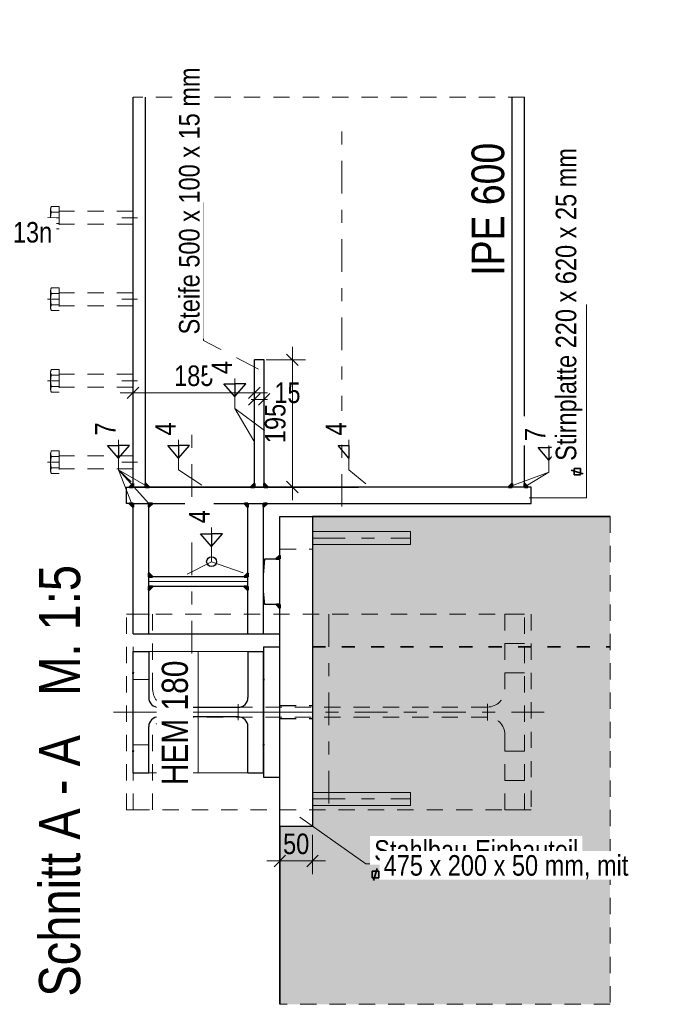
# Model space of a CAD drawing. Header units: millimetres. Extents: x -13 to 146, y -13 to 60.
# Tile 29 of 170: x 44 to 49, y -13 to -5. Entities that reach past the tile are written whole.
import ezdxf

# ---------------------------------------------------------------- set-up
doc = ezdxf.new("R2010")
doc.units = ezdxf.units.MM
for name, pattern in [('DASHDOT', [1, 0.5, -0.25, 0, -0.25]), ('DOT', [0.25, 0, -0.25]), ('HIDDEN', [0.375, 0.25, -0.125])]:
    doc.linetypes.add(name, pattern=pattern)
doc.layers.add('Texte', color=7, linetype='Continuous', lineweight=20)
doc.styles.add('Arial Narrow', font='ARIALN.TTF')
doc.dimstyles.new('Arch_Strakon_dimstyle', dxfattribs={"dimtxt": 11.25, "dimasz": 1, "dimexe": 1.25, "dimexo": 0.0625, "dimgap": 1, "dimtad": 0, "dimdec": 5, "dimzin": 12, "dimdsep": 46, "dimtxsty": 'Arial Narrow', "dimblk": 'Arrowhead_Tick', "dimsah": 1, "dimcen": 0, "dimse1": 1, "dimse2": 1, "dimclrd": 6, "dimclrt": 3, "dimazin": 0, "dimtfac": 1, "dimtdec": 4, "dimtmove": 0, "dimatfit": 3, "dimldrblk": 'NONE', "dimfxl": 1, "dimtvp": 1, "dimtolj": 1, "dimtzin": 0, "dimlwd": 13, "dimarcsym": 2})
pattern_1 = [(135, (0, 0), (-0.031819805, -0.031819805), [0, -0.075])]
pattern_2 = [(225, (0, 0), (0.031819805, -0.031819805), [0, -0.075])]

# ---------------------------------------------------------------- blocks, each defined once
blk = doc.blocks.new('Arrowhead_Tick')
at = {"color": 0, "linetype": 'Continuous', "lineweight": -2}
for p, q in [((0, 20), (0, -10)), ((-1, 0), (0, 0)), ((10, 0), (0, 0))]:
    blk.add_line(p, q, dxfattribs=at)
at = {"color": 2, "linetype": 'Continuous', "lineweight": 35}
blk.add_line((4.42, 4.42), (-4.42, -4.42), dxfattribs=at)
blk = doc.blocks.new('*D859')
at = {"layer": 'Defpoints', "color": 0}
for p in [(46.0703, -11.5407), (46.3203, -11.5407), (46.3203, -11.8071)]:
    blk.add_point(p, dxfattribs=at)
at = {"layer": 'Texte', "color": 6, "linetype": 'Continuous', "lineweight": 13}
blk.add_line((46.0803, -11.8071), (46.3103, -11.8071), dxfattribs=at)
at = {"layer": 'Texte', "color": 6, "lineweight": 13, "xscale": 0.01, "yscale": 0.01, "zscale": 0.01}
blk.add_blockref('Arrowhead_Tick', (46.3203, -11.8071), dxfattribs=at)
at = {"layer": 'Texte', "color": 6, "lineweight": 13, "xscale": 0.01, "yscale": 0.01, "zscale": 0.01, "rotation": 180}
blk.add_blockref('Arrowhead_Tick', (46.0703, -11.8071), dxfattribs=at)
at = {"layer": 'Texte', "color": 2, "lineweight": 25, "insert": (46.1953, -11.6767), "char_height": 0.1575, "attachment_point": 5, "style": 'Arial Narrow'}
blk.add_mtext('\\A1;50', dxfattribs=at)
blk = doc.blocks.new('_None')
blk = doc.blocks.new('*D860')
at = {"layer": 'Defpoints', "color": 0}
for p in [(45.9503, -7.9657), (46.166, -7.9657), (45.9503, -8.9407)]:
    blk.add_point(p, dxfattribs=at)
at = {"layer": 'Texte', "color": 6, "linetype": 'Continuous', "lineweight": 13}
blk.add_line((46.166, -8.9307), (46.166, -7.9757), dxfattribs=at)
at = {"layer": 'Texte', "color": 6, "lineweight": 13, "xscale": 0.01, "yscale": 0.01, "zscale": 0.01}
for p, rotation in [((46.166, -7.9657), 90), ((46.166, -8.9407), 270)]:
    blk.add_blockref('Arrowhead_Tick', p, dxfattribs=dict(at, rotation=rotation))
at = {"layer": 'Texte', "color": 2, "lineweight": 25, "insert": (46.0356, -8.4532), "char_height": 0.1575, "attachment_point": 5, "rotation": 90, "style": 'Arial Narrow'}
blk.add_mtext('\\A1;195', dxfattribs=at)
blk = doc.blocks.new('*D861')
at = {"layer": 'Defpoints', "color": 0}
for p in [(45.8753, -7.9657), (45.9503, -7.9657), (45.9503, -8.2688)]:
    blk.add_point(p, dxfattribs=at)
at = {"layer": 'Texte', "color": 6, "linetype": 'Continuous', "lineweight": 13}
for p, q in [((45.8653, -8.2688), (45.8553, -8.2688)), ((45.8753, -8.2688), (45.9503, -8.2688)), ((45.9603, -8.2688), (45.9703, -8.2688))]:
    blk.add_line(p, q, dxfattribs=at)
at = {"layer": 'Texte', "color": 6, "lineweight": 13, "xscale": 0.01, "yscale": 0.01, "zscale": 0.01}
blk.add_blockref('Arrowhead_Tick', (45.8753, -8.2688), dxfattribs=at)
at = {"layer": 'Texte', "color": 6, "lineweight": 13, "xscale": 0.01, "yscale": 0.01, "zscale": 0.01, "rotation": 180}
blk.add_blockref('Arrowhead_Tick', (45.9503, -8.2688), dxfattribs=at)
at = {"layer": 'Texte', "color": 2, "lineweight": 25, "insert": (46.1283, -8.2188), "char_height": 0.1575, "attachment_point": 5, "style": 'Arial Narrow'}
blk.add_mtext('\\A1;15', dxfattribs=at)
blk = doc.blocks.new('*D862')
at = {"layer": 'Defpoints', "color": 0}
for p in [(44.9453, -5.9511), (45.8753, -7.9657), (45.8753, -8.2188)]:
    blk.add_point(p, dxfattribs=at)
at = {"layer": 'Texte', "color": 6, "linetype": 'Continuous', "lineweight": 13}
blk.add_line((44.9553, -8.2188), (45.8653, -8.2188), dxfattribs=at)
at = {"layer": 'Texte', "color": 6, "lineweight": 13, "xscale": 0.01, "yscale": 0.01, "zscale": 0.01}
for p, rotation in [((45.8753, -8.2188), 359.9999999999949), ((44.9453, -8.2188), 179.999999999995)]:
    blk.add_blockref('Arrowhead_Tick', p, dxfattribs=dict(at, rotation=rotation))
at = {"layer": 'Texte', "color": 2, "lineweight": 25, "insert": (45.4103, -8.0884), "char_height": 0.1575, "attachment_point": 5, "style": 'Arial Narrow'}
blk.add_mtext('\\A1;185', dxfattribs=at)

msp = doc.modelspace()

# ---------------------------------------------------------------- hatches: boundary and pattern name
at = {"layer": 'Texte', "lineweight": 18}
h = msp.add_hatch(dxfattribs=at)
h.set_pattern_fill('punkt', color=5, scale=0.01, angle=225, style=0, pattern_type=2)
h.set_pattern_definition(pattern_2)
h.paths.add_polyline_path([(44.945346, -8.912503), (44.945346, -8.940736), (44.918819, -8.940736)])
h = msp.add_hatch(dxfattribs=at)
h.set_pattern_fill('punkt', color=5, scale=0.01, angle=135, style=0, pattern_type=2)
h.set_pattern_definition(pattern_1)
h.paths.add_polyline_path([(45.06858, -8.940736), (45.040346, -8.940736), (45.040346, -8.914209)])
h = msp.add_hatch(dxfattribs=at)
h.set_pattern_fill('punkt', color=5, scale=0.01, angle=135, style=0, pattern_type=2)
h.set_pattern_definition(pattern_1)
h.paths.add_polyline_path([(45.847112, -8.940736), (45.875346, -8.940736), (45.875346, -8.914209)])
h = msp.add_hatch(dxfattribs=at)
h.set_pattern_fill('punkt', color=5, scale=0.01, angle=135, style=0, pattern_type=2)
h.set_pattern_definition(pattern_1)
h.paths.add_polyline_path([(45.97858, -8.940736), (45.950346, -8.940736), (45.950346, -8.914209)])
h = msp.add_hatch(dxfattribs=at)
h.set_pattern_fill('punkt', color=5, scale=0.01, angle=135, style=0, pattern_type=2)
h.set_pattern_definition(pattern_1)
h.paths.add_polyline_path([(47.822112, -8.940736), (47.850346, -8.914209), (47.850346, -8.940736)])
h = msp.add_hatch(dxfattribs=at)
h.set_pattern_fill('punkt', color=5, scale=0.01, angle=225, style=0, pattern_type=2)
h.set_pattern_definition(pattern_2)
h.paths.add_polyline_path([(47.945346, -8.912503), (47.971873, -8.940736), (47.945346, -8.940736)])
h = msp.add_hatch(dxfattribs=at)
h.set_pattern_fill('punkt', color=5, scale=0.01, angle=225, style=0, pattern_type=2)
h.set_pattern_definition(pattern_2)
h.paths.add_polyline_path([(44.945346, -9.09397), (44.945346, -9.065736), (44.918819, -9.065736)])
h = msp.add_hatch(dxfattribs=at)
h.set_pattern_fill('punkt', color=5, scale=0.01, angle=135, style=0, pattern_type=2)
h.set_pattern_definition(pattern_1)
h.paths.add_polyline_path([(45.09358, -9.065736), (45.065346, -9.065736), (45.065346, -9.092264)])
h = msp.add_hatch(dxfattribs=at)
h.set_pattern_fill('punkt', color=5, scale=0.01, angle=225, style=0, pattern_type=2)
h.set_pattern_definition(pattern_2)
h.paths.add_polyline_path([(45.825346, -9.09397), (45.825346, -9.065736), (45.798819, -9.065736)])
h = msp.add_hatch(dxfattribs=at)
h.set_pattern_fill('punkt', color=5, scale=0.01, angle=135, style=0, pattern_type=2)
h.set_pattern_definition(pattern_1)
h.paths.add_polyline_path([(45.97358, -9.065736), (45.945346, -9.065736), (45.945346, -9.092264)])
at = {"layer": 'Texte', "lineweight": 18, "true_color": 0xceffce}
msp.add_hatch(color=254, dxfattribs=at).paths.add_polyline_path([(48.600828, -9.165736), (48.600828, -12.905677), (46.070346, -12.905677), (46.070346, -11.540736), (46.320346, -11.540736), (46.320346, -9.165736)])
at = {"layer": 'Texte', "lineweight": 18}
h = msp.add_hatch(dxfattribs=at)
h.set_pattern_fill('punkt', color=5, scale=0.01, angle=135, style=0, pattern_type=2)
h.set_pattern_definition(pattern_1)
h.paths.add_polyline_path([(46.042112, -9.490736), (46.070346, -9.490736), (46.070346, -9.464209)])
h = msp.add_hatch(dxfattribs=at)
h.set_pattern_fill('punkt', color=5, scale=0.01, angle=135, style=0, pattern_type=2)
h.set_pattern_definition(pattern_1)
h.paths.add_polyline_path([(45.09358, -9.628236), (45.065346, -9.628236), (45.065346, -9.601709)])
h = msp.add_hatch(dxfattribs=at)
h.set_pattern_fill('punkt', color=5, scale=0.01, angle=135, style=0, pattern_type=2)
h.set_pattern_definition(pattern_1)
h.paths.add_polyline_path([(45.797112, -9.628236), (45.825346, -9.628236), (45.825346, -9.601709)])
h = msp.add_hatch(dxfattribs=at)
h.set_pattern_fill('punkt', color=5, scale=0.01, angle=135, style=0, pattern_type=2)
h.set_pattern_definition(pattern_1)
h.paths.add_polyline_path([(45.09358, -9.703236), (45.065346, -9.703236), (45.065346, -9.729764)])
h = msp.add_hatch(dxfattribs=at)
h.set_pattern_fill('punkt', color=5, scale=0.01, angle=135, style=0, pattern_type=2)
h.set_pattern_definition(pattern_1)
h.paths.add_polyline_path([(45.797112, -9.703236), (45.825346, -9.729764), (45.825346, -9.703236)])
h = msp.add_hatch(dxfattribs=at)
h.set_pattern_fill('punkt', color=5, scale=0.01, angle=225, style=0, pattern_type=2)
h.set_pattern_definition(pattern_2)
h.paths.add_polyline_path([(46.070346, -9.86897), (46.070346, -9.840736), (46.043819, -9.840736)])

# ---------------------------------------------------------------- linework, layer by layer
at = {"layer": 'Texte', "color": 3, "linetype": 'Continuous', "lineweight": 25}
for p, q in [((44.945346, -8.940736), (44.945346, -5.951108)), ((45.040346, -8.940736), (45.040346, -5.951108)), ((47.850346, -8.940736), (47.850346, -5.951108)), ((47.945346, -8.940736), (47.945346, -5.951108)), ((45.875346, -8.940736), (45.875346, -7.965736)), ((45.950346, -7.965736), (45.875346, -7.965736)), ((45.950346, -8.940736), (45.950346, -7.965736)), ((45.641848, -8.15032), (45.725362, -8.15032)), ((45.725362, -8.247654), (45.641848, -8.15032)), ((45.808877, -8.15032), (45.725362, -8.15032)), ((45.725362, -8.15032), (45.725362, -8.247654)), ((45.725362, -8.247654), (45.808877, -8.15032)), ((44.749721, -8.620887), (44.833236, -8.620887)), ((44.833236, -8.718221), (44.749721, -8.620887)), ((44.91675, -8.620887), (44.833236, -8.620887)), ((44.833236, -8.620887), (44.833236, -8.718221)), ((44.833236, -8.718221), (44.91675, -8.620887)), ((45.210465, -8.620887), (45.293979, -8.620887)), ((45.293979, -8.718221), (45.210465, -8.620887)), ((45.293979, -8.620887), (45.293979, -8.718221)), ((45.377494, -8.620887), (45.293979, -8.620887)), ((45.293979, -8.718221), (45.377494, -8.620887)), ((45.293979, -8.620887), (45.293979, -8.718221)), ((46.516602, -8.620887), (46.600116, -8.620887)), ((46.600116, -8.718221), (46.516602, -8.620887)), ((46.600116, -8.620887), (46.600116, -8.718221)), ((48.049025, -8.637841), (48.13254, -8.637841)), ((48.13254, -8.735175), (48.049025, -8.637841)), ((48.216054, -8.637841), (48.13254, -8.637841)), ((48.13254, -8.735175), (48.216054, -8.637841)), ((48.13254, -8.637841), (48.13254, -8.735175)), ((44.895346, -9.065736), (44.895346, -8.940736)), ((44.895346, -8.940736), (44.945346, -8.940736)), ((44.945346, -8.940736), (46.67247, -8.940736)), ((47.945346, -8.940736), (44.945346, -8.940736)), ((47.995346, -8.940736), (47.945346, -8.940736)), ((47.995346, -9.065736), (47.995346, -8.940736)), ((44.945346, -9.065736), (44.895346, -9.065736)), ((44.945346, -10.065736), (44.945346, -9.065736)), ((44.945346, -9.065736), (47.995346, -9.065736)), ((45.065346, -10.065736), (45.065346, -9.065736)), ((45.825346, -10.065736), (45.825346, -9.065736)), ((45.945346, -10.065736), (45.945346, -9.065736)), ((46.070346, -11.540736), (46.070346, -9.165736)), ((46.070346, -9.165736), (46.320346, -9.165736)), ((46.320346, -9.165736), (46.320346, -11.540736)), ((45.46322, -9.298937), (45.546735, -9.298937)), ((45.546735, -9.396272), (45.46322, -9.298937)), ((45.630249, -9.298937), (45.546735, -9.298937)), ((45.546735, -9.298937), (45.546735, -9.396272)), ((45.546735, -9.396272), (45.630249, -9.298937)), ((45.945346, -9.615736), (45.955346, -9.490736)), ((45.955346, -9.490736), (46.070346, -9.490736)), ((45.825346, -9.628236), (45.065346, -9.628236)), ((45.945346, -9.740736), (45.945346, -9.615736)), ((45.825346, -9.703236), (45.065346, -9.703236)), ((45.955346, -9.840736), (45.945346, -9.740736)), ((46.070346, -9.840736), (45.955346, -9.840736)), ((44.945346, -10.065736), (45.945346, -10.065736)), ((45.945346, -10.065736), (46.070346, -10.065736)), ((45.945346, -10.165736), (46.070346, -10.165736)), ((45.945346, -10.165736), (45.945346, -11.165736)), ((44.945346, -11.130736), (44.945346, -10.200736)), ((44.945346, -10.200736), (45.065346, -10.200736)), ((45.065346, -10.200736), (45.065346, -10.554486)), ((45.825346, -10.200736), (45.825346, -10.554486)), ((45.825346, -10.200736), (45.945346, -10.200736)), ((45.945346, -11.130736), (45.945346, -10.200736)), ((45.750346, -10.629486), (45.140346, -10.629486)), ((45.750346, -10.701986), (45.140346, -10.701986)), ((45.065346, -11.130736), (45.065346, -10.776986)), ((45.825346, -11.130736), (45.825346, -10.776986)), ((44.945346, -11.130736), (45.065346, -11.130736)), ((45.825346, -11.130736), (45.945346, -11.130736)), ((45.945346, -11.165736), (46.070346, -11.165736)), ((46.070346, -11.540736), (46.320346, -11.540736))]:
    msp.add_line(p, q, dxfattribs=at)
at = {"layer": 'Texte', "color": 5, "linetype": 'HIDDEN', "lineweight": 18, "ltscale": 0.5}
msp.add_line((47.945346, -5.951108), (44.945346, -5.951108), dxfattribs=at)
at = {"layer": 'Texte', "color": 9, "linetype": 'DASHDOT', "lineweight": 0, "ltscale": 0.5}
for p, q in [((46.545346, -9.090736), (46.545346, -6.103691)), ((45.395346, -10.215736), (45.395346, -8.465532)), ((46.445346, -9.915736), (46.445346, -11.415736)), ((48.095346, -10.665736), (44.795346, -10.665736))]:
    msp.add_line(p, q, dxfattribs=at)
at = {"layer": 'Texte', "color": 6, "linetype": 'HIDDEN', "lineweight": 13, "ltscale": 0.5}
for p, q in [((44.378466, -6.789134), (44.319306, -6.789134)), ((44.378466, -6.789134), (44.378466, -6.962339)), ((44.313466, -6.940688), (44.313466, -6.810784)), ((44.378466, -6.832435), (44.319306, -6.832435)), ((44.378466, -6.820736), (44.378466, -6.930736)), ((44.945346, -6.825736), (44.383466, -6.825736)), ((44.945346, -6.825736), (44.859798, -6.825736)), ((44.945346, -6.825736), (44.945346, -6.925736)), ((44.288466, -6.875736), (44.378466, -6.875736)), ((44.319268, -6.919038), (44.378466, -6.919038)), ((44.945346, -6.925736), (44.383466, -6.925736)), ((44.945346, -6.875736), (44.859798, -6.875736)), ((44.859798, -6.875736), (44.978466, -6.875736)), ((44.945346, -6.925736), (44.859798, -6.925736)), ((44.378466, -6.962339), (44.319268, -6.962339)), ((44.313466, -7.565688), (44.313466, -7.435784)), ((44.378466, -7.414134), (44.319306, -7.414134)), ((44.378466, -7.457435), (44.319306, -7.457435)), ((44.378466, -7.414134), (44.378466, -7.587339)), ((44.378466, -7.445736), (44.378466, -7.555736)), ((44.945346, -7.450736), (44.383466, -7.450736)), ((44.945346, -7.450736), (44.859798, -7.450736)), ((44.945346, -7.450736), (44.945346, -7.550736)), ((44.288466, -7.500736), (44.378466, -7.500736)), ((44.319268, -7.544038), (44.378466, -7.544038)), ((44.945346, -7.500736), (44.859798, -7.500736)), ((44.859798, -7.500736), (44.978466, -7.500736)), ((44.378466, -7.587339), (44.319268, -7.587339)), ((44.945346, -7.550736), (44.383466, -7.550736)), ((44.945346, -7.550736), (44.859798, -7.550736)), ((44.313466, -8.190688), (44.313466, -8.060784)), ((44.378466, -8.039134), (44.319306, -8.039134)), ((44.378466, -8.039134), (44.378466, -8.212339)), ((44.378466, -8.070736), (44.378466, -8.180736)), ((44.945346, -8.075736), (44.383466, -8.075736)), ((44.945346, -8.075736), (44.859798, -8.075736)), ((44.945346, -8.075736), (44.945346, -8.175736)), ((44.288466, -8.125736), (44.378466, -8.125736)), ((44.378466, -8.082435), (44.319306, -8.082435)), ((44.945346, -8.125736), (44.859798, -8.125736)), ((44.859798, -8.125736), (44.978466, -8.125736)), ((44.319268, -8.169038), (44.378466, -8.169038)), ((44.378466, -8.212339), (44.319268, -8.212339)), ((44.945346, -8.175736), (44.383466, -8.175736)), ((44.945346, -8.175736), (44.859798, -8.175736)), ((44.378466, -8.664134), (44.319306, -8.664134)), ((44.378466, -8.664134), (44.378466, -8.837339)), ((44.288466, -8.750736), (44.378466, -8.750736)), ((44.313466, -8.815688), (44.313466, -8.685784)), ((44.378466, -8.707435), (44.319306, -8.707435)), ((44.378466, -8.695736), (44.378466, -8.805736)), ((44.945346, -8.700736), (44.383466, -8.700736)), ((44.945346, -8.700736), (44.859798, -8.700736)), ((44.945346, -8.750736), (44.859798, -8.750736)), ((44.859798, -8.750736), (44.978466, -8.750736)), ((44.945346, -8.700736), (44.945346, -8.800736)), ((44.319268, -8.794038), (44.378466, -8.794038)), ((44.945346, -8.800736), (44.383466, -8.800736)), ((44.945346, -8.800736), (44.859798, -8.800736)), ((44.378466, -8.837339), (44.319268, -8.837339)), ((48.600828, -9.165736), (48.600828, -12.905677)), ((46.070346, -9.415736), (46.320346, -9.415736)), ((48.600828, -12.905677), (46.070346, -12.905677))]:
    msp.add_line(p, q, dxfattribs=at)
at = {"layer": 'Texte', "color": 6, "linetype": 'Continuous', "lineweight": 13}
for p, q in [((45.484565, -6.759817), (45.484565, -7.816439)), ((48.419778, -7.541577), (48.419778, -9.024133)), ((45.484565, -7.816439), (45.907214, -8.036952)), ((45.725362, -8.339058), (45.725362, -7.985728)), ((45.725362, -8.339058), (45.871149, -8.586281)), ((45.725362, -8.339058), (45.953541, -8.507547)), ((44.833236, -8.809625), (44.833236, -8.456295)), ((45.293979, -8.809625), (45.293979, -8.456295)), ((46.600116, -8.809625), (46.600116, -8.456295)), ((48.13254, -8.826579), (48.13254, -8.473249)), ((44.833236, -8.809625), (44.93027, -8.900659)), ((44.833236, -8.809625), (44.937326, -9.077374)), ((44.833236, -8.809625), (45.065164, -9.066494)), ((44.833236, -8.809625), (45.051565, -8.933216)), ((45.293979, -8.809625), (45.472133, -8.925487)), ((46.600116, -8.809625), (46.729391, -8.916633)), ((48.13254, -8.826579), (47.839127, -8.933216)), ((48.13254, -8.826579), (47.968278, -8.927282)), ((45.294744, -8.940736), (47.59902, -8.940736)), ((48.419778, -9.024133), (47.980942, -9.024133)), ((45.294744, -9.065736), (47.59902, -9.065736)), ((45.546735, -9.512675), (45.546735, -9.13766)), ((46.320346, -9.281777), (47.070346, -9.281777)), ((47.070346, -9.381777), (47.070346, -9.281777)), ((46.320346, -9.381777), (47.070346, -9.381777)), ((46.070346, -9.490736), (46.070346, -9.840736)), ((45.546735, -9.512675), (45.35912, -9.609344)), ((45.788634, -9.599127), (45.546735, -9.512675)), ((45.065346, -10.200736), (45.825346, -10.200736)), ((45.065346, -11.130736), (45.825346, -11.130736)), ((46.320346, -11.281066), (47.070346, -11.281066)), ((47.070346, -11.381066), (47.070346, -11.281066)), ((46.320346, -11.381066), (47.070346, -11.381066)), ((46.729516, -11.82885), (46.223336, -11.470631)), ((47.557544, -11.82885), (46.729516, -11.82885))]:
    msp.add_line(p, q, dxfattribs=at)
at = {"layer": 'Texte', "color": 2, "linetype": 'Continuous', "lineweight": 35}
for p, q in [((48.394858, -8.839104), (48.303005, -8.810841)), ((48.324688, -8.848075), (48.324688, -8.798075)), ((48.324688, -8.798075), (48.374688, -8.798075)), ((48.374688, -8.798075), (48.374688, -8.848075)), ((48.374688, -8.848075), (48.324688, -8.848075)), ((46.320346, -9.165736), (48.600828, -9.165736)), ((46.070346, -11.540736), (46.070346, -12.905677)), ((46.777749, -11.936274), (46.777749, -11.886274)), ((46.777749, -11.886274), (46.827749, -11.886274)), ((46.78672, -11.956445), (46.814983, -11.864591)), ((46.827749, -11.886274), (46.827749, -11.936274)), ((46.827749, -11.936274), (46.777749, -11.936274))]:
    msp.add_line(p, q, dxfattribs=at)
at = {"layer": 'Texte', "color": 4, "linetype": 'Continuous', "lineweight": 50}
for p, q in [((44.945346, -8.912503), (44.918819, -8.940736)), ((44.945346, -8.940736), (44.918819, -8.940736)), ((44.945346, -8.912503), (44.945346, -8.940736)), ((45.06858, -8.940736), (45.040346, -8.914209)), ((45.040346, -8.940736), (45.040346, -8.914209)), ((45.06858, -8.940736), (45.040346, -8.940736)), ((45.847112, -8.940736), (45.875346, -8.914209)), ((45.847112, -8.940736), (45.875346, -8.940736)), ((45.875346, -8.940736), (45.875346, -8.914209)), ((45.97858, -8.940736), (45.950346, -8.914209)), ((45.950346, -8.940736), (45.950346, -8.914209)), ((45.97858, -8.940736), (45.950346, -8.940736)), ((47.822112, -8.940736), (47.850346, -8.914209)), ((47.822112, -8.940736), (47.850346, -8.940736)), ((47.850346, -8.940736), (47.850346, -8.914209)), ((47.945346, -8.912503), (47.971873, -8.940736)), ((47.945346, -8.912503), (47.945346, -8.940736)), ((47.945346, -8.940736), (47.971873, -8.940736)), ((44.945346, -9.09397), (44.918819, -9.065736)), ((44.945346, -9.065736), (44.918819, -9.065736)), ((44.945346, -9.09397), (44.945346, -9.065736)), ((45.09358, -9.065736), (45.065346, -9.092264)), ((45.09358, -9.065736), (45.065346, -9.065736)), ((45.065346, -9.065736), (45.065346, -9.092264)), ((45.825346, -9.09397), (45.798819, -9.065736)), ((45.825346, -9.065736), (45.798819, -9.065736)), ((45.825346, -9.09397), (45.825346, -9.065736)), ((45.97358, -9.065736), (45.945346, -9.092264)), ((45.97358, -9.065736), (45.945346, -9.065736)), ((45.945346, -9.065736), (45.945346, -9.092264)), ((46.042112, -9.490736), (46.070346, -9.464209)), ((46.042112, -9.490736), (46.070346, -9.490736)), ((46.070346, -9.490736), (46.070346, -9.464209)), ((45.09358, -9.628236), (45.065346, -9.601709)), ((45.065346, -9.628236), (45.065346, -9.601709)), ((45.09358, -9.628236), (45.065346, -9.628236)), ((45.797112, -9.628236), (45.825346, -9.601709)), ((45.797112, -9.628236), (45.825346, -9.628236)), ((45.825346, -9.628236), (45.825346, -9.601709)), ((45.09358, -9.703236), (45.065346, -9.729764)), ((45.09358, -9.703236), (45.065346, -9.703236)), ((45.065346, -9.703236), (45.065346, -9.729764)), ((45.797112, -9.703236), (45.825346, -9.729764)), ((45.797112, -9.703236), (45.825346, -9.703236)), ((45.825346, -9.703236), (45.825346, -9.729764)), ((46.070346, -9.86897), (46.043819, -9.840736)), ((46.070346, -9.840736), (46.043819, -9.840736)), ((46.070346, -9.86897), (46.070346, -9.840736))]:
    msp.add_line(p, q, dxfattribs=at)
at = {"layer": 'Texte', "color": 9, "linetype": 'Continuous', "lineweight": 0}
for p, q in [((45.825346, -9.353236), (45.825346, -9.628236)), ((45.825346, -9.665736), (45.065346, -9.665736)), ((45.825346, -9.703236), (45.575346, -9.703236)), ((45.825346, -9.828236), (45.825346, -9.703236)), ((47.945346, -10.140736), (47.795346, -10.140736)), ((45.445346, -10.200736), (45.445346, -11.130736)), ((44.945346, -10.415736), (45.065346, -10.415736)), ((47.945346, -10.365736), (47.795346, -10.365736)), ((45.140346, -10.726986), (45.140346, -10.604486)), ((45.230346, -10.729486), (45.230346, -10.601986)), ((45.750346, -10.726986), (45.750346, -10.604486)), ((47.660346, -10.729486), (47.660346, -10.601986)), ((46.095346, -10.665736), (44.795346, -10.665736)), ((44.945346, -10.915736), (45.065346, -10.915736)), ((47.945346, -10.965736), (47.795346, -10.965736)), ((47.795346, -11.190736), (47.945346, -11.190736))]:
    msp.add_line(p, q, dxfattribs=at)
at = {"layer": 'Texte', "color": 6, "linetype": 'DASHDOT', "lineweight": 13, "ltscale": 0.5}
for p, q in [((46.320346, -9.331777), (47.070346, -9.331777)), ((46.070346, -10.665736), (46.320346, -10.665736)), ((46.320346, -11.331066), (47.070346, -11.331066))]:
    msp.add_line(p, q, dxfattribs=at)
at = {"layer": 'Texte', "color": 10, "linetype": 'HIDDEN', "ltscale": 0.5}
for p, q in [((44.895346, -11.415736), (44.895346, -9.915736)), ((44.895346, -9.915736), (47.995346, -9.915736)), ((44.945346, -11.415736), (44.945346, -9.915736)), ((44.945346, -9.915736), (45.095346, -9.915736)), ((45.095346, -9.915736), (45.095346, -10.491986)), ((47.795346, -9.915736), (47.795346, -10.491986)), ((47.795346, -9.915736), (47.945346, -9.915736)), ((47.945346, -11.415736), (47.945346, -9.915736)), ((47.995346, -9.915736), (47.995346, -11.415736)), ((47.660346, -10.626986), (45.230346, -10.626986)), ((47.660346, -10.704486), (45.230346, -10.704486)), ((45.095346, -11.415736), (45.095346, -10.839486)), ((47.795346, -11.415736), (47.795346, -10.839486)), ((44.945346, -11.415736), (44.895346, -11.415736)), ((47.995346, -11.415736), (44.895346, -11.415736)), ((44.945346, -11.415736), (45.095346, -11.415736)), ((47.795346, -11.415736), (47.945346, -11.415736))]:
    msp.add_line(p, q, dxfattribs=at)
at = {"layer": 'Texte', "color": 2, "linetype": 'DOT', "lineweight": 35, "ltscale": 0.5}
msp.add_line((46.320346, -10.165736), (48.600828, -10.165736), dxfattribs=at)
at = {"layer": 'Texte', "color": 3, "linetype": 'HIDDEN', "lineweight": 25, "ltscale": 0.5}
for p, q in [((46.070346, -10.615736), (46.320346, -10.615736)), ((46.070346, -10.715736), (46.320346, -10.715736))]:
    msp.add_line(p, q, dxfattribs=at)
at = {"layer": 'Texte', "color": 3, "linetype": 'Continuous', "lineweight": 25}
msp.add_circle((45.546735, -9.512675), 0.0375, dxfattribs=at)
at = {"layer": 'Texte', "color": 9, "linetype": 'Continuous', "lineweight": 0}
for centre in [(44.945346, -10.365736), (45.945346, -10.415736), (45.945346, -10.915736), (44.945346, -10.965736)]:
    msp.add_circle(centre, 0.00555, dxfattribs=at)
at = {"layer": 'Texte', "color": 6, "linetype": 'HIDDEN', "lineweight": 13, "ltscale": 0.5}
for centre, radius, start, end in [((44.356767, -6.810784), 0.043268, 149.9742648, 210.0257352), ((44.480769, -6.875736), 0.167169, 164.9876319, 195.0090147), ((44.383466, -6.820736), 0.005, 180, 270), ((44.356767, -6.940688), 0.0433, 149.9992696, 210.0007278), ((44.383466, -6.930736), 0.005, 90, 180.0000195), ((44.356767, -7.435784), 0.043268, 149.9742648, 210.0257352), ((44.480769, -7.500736), 0.167169, 164.9876319, 195.0090147), ((44.383466, -7.445736), 0.005, 180, 270), ((44.356767, -7.565688), 0.0433, 149.9992696, 210.0007278), ((44.383466, -7.555736), 0.005, 90, 180.0000195), ((44.356767, -8.060784), 0.043268, 149.9742648, 210.0257352), ((44.383466, -8.070736), 0.005, 180, 270), ((44.480769, -8.125736), 0.167169, 164.9876319, 195.0090147), ((44.356767, -8.190688), 0.0433, 149.9992696, 210.0007278), ((44.383466, -8.180736), 0.005, 90, 180.0000195), ((44.356767, -8.685784), 0.043268, 149.9742648, 210.0257352), ((44.480769, -8.750736), 0.167169, 164.9876319, 195.0090147), ((44.383466, -8.695736), 0.005, 180, 270), ((44.356767, -8.815688), 0.0433, 149.9992696, 210.0007278), ((44.383466, -8.805736), 0.005, 90, 180.0000195)]:
    msp.add_arc(centre, radius, start, end, dxfattribs=at)
at = {"layer": 'Texte', "color": 3, "linetype": 'Continuous', "lineweight": 25}
for centre, start, end in [((45.140346, -10.554486), 180, 270), ((45.750346, -10.554486), 270, 0), ((45.140346, -10.776986), 90, 180), ((45.750346, -10.776986), 0, 90)]:
    msp.add_arc(centre, 0.075, start, end, dxfattribs=at)
at = {"layer": 'Texte', "color": 10, "linetype": 'HIDDEN', "ltscale": 0.5}
for centre, start, end in [((45.230346, -10.491986), 180, 270), ((47.660346, -10.491986), 270, 0), ((45.230346, -10.839486), 90, 180), ((47.660346, -10.839486), 0, 90)]:
    msp.add_arc(centre, 0.135, start, end, dxfattribs=at)

# ---------------------------------------------------------------- texts
at = {"layer": 'Texte', "color": 2, "lineweight": 35, "attachment_point": 7, "rotation": 90, "line_spacing_factor": 0.9, "style": 'Arial Narrow', "bg_fill": 3, "box_fill_scale": 1.2, "bg_fill_color": 256, "bg_fill_true_color": 13158600, "bg_fill_transparency": 0}
for s, insert, char_height in [('IPE 600', (47.792957, -7.320686), 0.25), ('7', (44.811919, -8.545706), 0.1575)]:
    msp.add_mtext(s, dxfattribs=dict(at, insert=insert, char_height=char_height))
at = {"layer": 'Texte', "color": 1, "lineweight": 70, "insert": (44.544039, -12.84716), "char_height": 0.315, "attachment_point": 7, "rotation": 90, "line_spacing_factor": 0.9, "style": 'Arial Narrow', "bg_fill": 3, "box_fill_scale": 1.2, "bg_fill_color": 256, "bg_fill_true_color": 13158600, "bg_fill_transparency": 0}
msp.add_mtext('Schnitt A - A   M. 1:5', dxfattribs=at)

# ---------------------------------------------------------------- dimensions: what is measured, and where the dimension line sits
at = {"layer": 'Texte', "lineweight": 25}
for base, p1, p2, text, override, picture, middle in [((45.875346, -8.218824), (44.945346, -5.951108), (45.875346, -7.965736), '185', {"dimscale": 0.01, "dimtxt": 15.75, "dimasz": 1, "dimgap": 5, "dimtad": 1, "dimjust": 0, "dimtih": 0, "dimtoh": 0, "dimdec": 5, "dimdsep": 46, "dimtxsty": 'Arial Narrow', "dimclrd": 6, "dimclrt": 2, "dimtix": 1, "dimtofl": 255, "dimtmove": 0, "dimatfit": 2, "dimfxl": 0, "dimfxlon": 0, "dimtvp": 31.746032, "dimlwd": 13}, '*D862', (45.410346, -8.218824)), ((45.950346, -8.268824), (45.875346, -7.965736), (45.950346, -7.965736), '15', {"dimscale": 0.01, "dimtxt": 15.75, "dimasz": 1, "dimgap": 5, "dimtad": 1, "dimjust": 4, "dimtih": 0, "dimtoh": 0, "dimdec": 5, "dimdsep": 46, "dimtxsty": 'Arial Narrow', "dimclrd": 6, "dimclrt": 2, "dimtix": 0, "dimtofl": 255, "dimtmove": 2, "dimatfit": 2, "dimfxl": 0, "dimfxlon": 0, "dimtvp": 31.746032, "dimlwd": 13}, '*D861', (46.128321, -8.218824)), ((46.320346, -11.807127), (46.070346, -11.540736), (46.320346, -11.540736), '50', {"dimscale": 0.01, "dimtxt": 15.75, "dimasz": 1, "dimgap": 5, "dimtad": 1, "dimjust": 0, "dimtih": 0, "dimtoh": 0, "dimdec": 5, "dimdsep": 46, "dimtxsty": 'Arial Narrow', "dimclrd": 6, "dimclrt": 2, "dimtix": 1, "dimtofl": 255, "dimtmove": 0, "dimatfit": 2, "dimfxl": 0, "dimfxlon": 0, "dimtvp": 31.746032, "dimlwd": 13}, '*D859', (46.195346, -11.807127))]:
    dim = msp.add_linear_dim(base=base, p1=p1, p2=p2, text=text, dimstyle='Arch_Strakon_dimstyle', override=override, dxfattribs=at)
    dim.commit()
    dim.dimension.update_dxf_attribs({"geometry": picture, "text_midpoint": middle, "dimtype": 160})
dim = msp.add_linear_dim(base=(46.166038, -7.965736), p1=(45.950346, -8.940736), p2=(45.950346, -7.965736), angle=90, text='195', dimstyle='Arch_Strakon_dimstyle', override={"dimscale": 0.01, "dimtxt": 15.75, "dimasz": 1, "dimgap": 5, "dimtad": 1, "dimjust": 0, "dimtih": 0, "dimtoh": 0, "dimdec": 5, "dimdsep": 46, "dimtxsty": 'Arial Narrow', "dimclrd": 6, "dimclrt": 2, "dimtix": 1, "dimtofl": 255, "dimtmove": 0, "dimatfit": 2, "dimfxl": 0, "dimfxlon": 0, "dimtvp": 31.746032, "dimlwd": 13}, dxfattribs=at)
dim.commit()
dim.dimension.update_dxf_attribs({"geometry": '*D860', "text_midpoint": (46.166038, -8.453236), "dimtype": 160})

# ---------------------------------------------------------------- next in the draw order: texts
at = {"layer": 'Texte', "color": 2, "lineweight": 35, "attachment_point": 7, "rotation": 90, "line_spacing_factor": 0.9, "style": 'Arial Narrow', "bg_fill": 3, "box_fill_scale": 1.2, "bg_fill_color": 256, "bg_fill_true_color": 13158600, "bg_fill_transparency": 0}
for s, insert, char_height in [('Steife 500 x 100 x 15 mm', (45.457001, -7.770499), 0.1575), ('Stirnplatte 220 x 620 x 25 mm', (48.389308, -8.739288), 0.1575), ('4', (45.704045, -8.075139), 0.1575), ('4', (45.272662, -8.545706), 0.1575), ('4', (46.578799, -8.545706), 0.1575), ('7', (48.105857, -8.588083), 0.1575), ('4', (45.531309, -9.21805), 0.1575), ('HEM 180', (45.368037, -11.225761), 0.2)]:
    msp.add_mtext(s, dxfattribs=dict(at, insert=insert, char_height=char_height))
at = {"layer": 'Texte', "color": 2, "lineweight": 35, "char_height": 0.1575, "attachment_point": 7, "line_spacing_factor": 0.9, "style": 'Arial Narrow', "bg_fill": 3, "box_fill_scale": 1.2, "bg_fill_color": 256, "bg_fill_true_color": 13158600, "bg_fill_transparency": 0}
for s, insert in [('9580 mm bis Achse 13n', (42.389737, -7.068441)), ('Stahlbau-Einbauteil', (46.793387, -11.807075))]:
    msp.add_mtext(s, dxfattribs=dict(at, insert=insert))

# ---------------------------------------------------------------- next in the draw order: texts
at = {"layer": 'Texte', "color": 2, "lineweight": 35, "insert": (46.865548, -11.948825), "char_height": 0.1575, "attachment_point": 7, "line_spacing_factor": 0.9, "style": 'Arial Narrow', "bg_fill": 3, "box_fill_scale": 1.2, "bg_fill_color": 256, "bg_fill_true_color": 13158600, "bg_fill_transparency": 0}
msp.add_mtext('475 x 200 x 50 mm, mit', dxfattribs=at)

doc.saveas('drawing.dxf')
